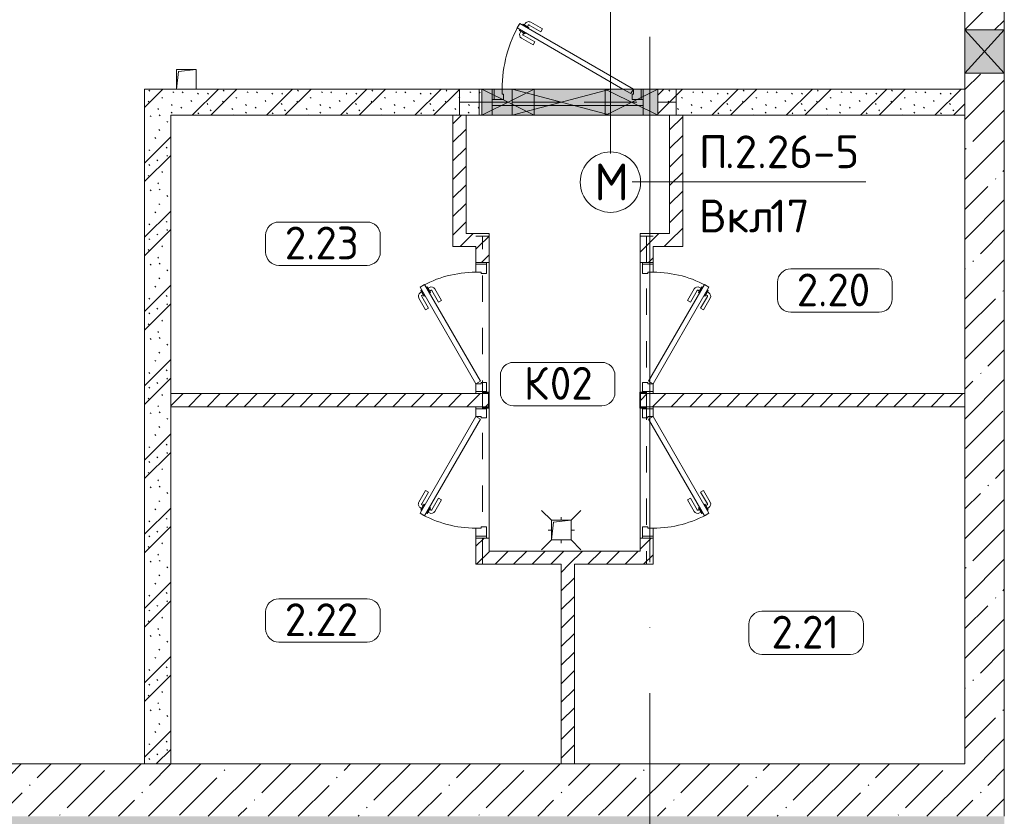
# Model space of a CAD drawing. Header units: millimetres. Extents: x -32229 to 169101, y -13689 to 125138.
# Tile 19 of 202: x 8535 to 16035, y 35975 to 42043. Entities that reach past the tile are written whole.
import ezdxf

# ---------------------------------------------------------------- set-up
doc = ezdxf.new("R2010")
doc.units = ezdxf.units.MM
doc.linetypes.add('3_ Штрих_ 1 х 1 мм', pattern=[400, 200, -200])
doc.linetypes.add('ADSK_Линия сетки', pattern=[5000, 4000, -500, 0, -500])
for name, color, linetype, lineweight in [('A-____-NOTE-TEXT', 5, 'Continuous', 18), ('A-AREA-____-IDEN', 7, 'Continuous', 9), ('A-DETL-____-THIN', 7, 'Continuous', 9), ('A-DOOR-____-MCUT', 7, 'Continuous', 9), ('A-DOOR-____-OTLN', 7, 'Continuous', 18), ('A-DOOR-FRAM-MCUT', 7, 'Continuous', 9), ('A-FLOR-____-OTLN', 7, 'Continuous', 18), ('A-FLOR-____-PATT', 7, 'Continuous', 40), ('A-GLAZ-____-MCUT', 7, 'Continuous', 9), ('A-GLAZ-____-OTLN', 7, 'Continuous', 18), ('A-WALL-____-MCUT', 7, 'Continuous', 40), ('A-WALL-____-PATT', 7, 'Continuous', 40), ('G-____-____-TEXT', 7, 'Continuous', 9), ('I-WALL-____-MCUT', 7, 'Continuous', 40), ('M-EQPM-____-OTLN', 7, 'Continuous', 18), ('P-SANR-FIXT-OTLN', 7, 'Continuous', 18), ('S-BEAM-____-OTLN', 7, 'Continuous', 18), ('S-COLS-____-MCUT', 7, 'Continuous', 40), ('S-COLS-____-OTLN', 7, 'Continuous', 18), ('S-GRID-____-OTLN', 7, 'Continuous', 9)]:
    doc.layers.add(name, color=color, linetype=linetype, lineweight=lineweight)
doc.layers.add('A-DETL-____-OTLN', color=7, linetype='Continuous', lineweight=9, true_color=0x00a600)
doc.styles.add('GOST Common_3', font='GOST_Common.ttf', dxfattribs={"height": 280})
doc.styles.add('GOST Common_5', font='GOST_Common.ttf', dxfattribs={"height": 250})
doc.styles.add('ISOCPEUR', font='isocpeur.ttf', dxfattribs={"height": 250})
pattern_1 = [(45, (0, 0), (-228.0985, 228.0985), []), (45, (228.1, 0), (-228.0985, 228.0985), [403.225, -80.645, 6.706, -73.939])]
pattern_2 = [(45, (0, 0), (-70.71068, 70.71068), [])]
pattern_3 = [(135, (300.56, 377.28), (-565.6854, 6e-14), [10, -790]), (135, (349.8, 474.73), (-565.6854, 6e-14), [10, -790]), (135, (423.93, 473.06), (-565.6854, 6e-14), [10, -790]), (135, (229.92, 447.9), (-565.6854, 6e-14), [10, -790]), (135, (155.08, 447.9), (-565.6854, 6e-14), [10, -790]), (135, (114.9, 369.03), (-565.6854, 6e-14), [10, -790]), (135, (132.43, 285.8), (-565.6854, 6e-14), [10, -790]), (135, (214.66, 322), (-565.6854, 6e-14), [10, -790]), (135, (198.16, 261.88), (-565.6854, 6e-14), [10, -790]), (135, (45.2, 272.9), (-565.6854, 6e-14), [10, -790]), (135, (42.32, 336.16), (-565.6854, 6e-14), [10, -790]), (135, (92.26, 192.24), (-565.6854, 6e-14), [10, -790]), (135, (7.07, 149.2), (-565.6854, 6e-14), [10, -790]), (135, (80.6, 95.1), (-565.6854, 6e-14), [10, -790]), (135, (79.53, 36.94), (-565.6854, 6e-14), [10, -790]), (135, (153.87, 74.56), (-565.6854, 6e-14), [10, -790]), (135, (228.35, 124.8), (-565.6854, 6e-14), [10, -790]), (135, (279.75, 180.4), (-565.6854, 6e-14), [10, -790]), (135, (282.9, 31.63), (-565.6854, 6e-14), [10, -790]), (135, (377.38, 53.45), (-565.6854, 6e-14), [10, -790]), (135, (352.28, 102.7), (-565.6854, 6e-14), [10, -790]), (135, (354.05, 0), (-565.6854, 6e-14), [10, -790]), (135, (553.23, 16.45), (-565.6854, 6e-14), [10, -790]), (135, (542.38, 63.45), (-565.6854, 6e-14), [10, -790]), (135, (536.58, 239.3), (-565.6854, 6e-14), [10, -790]), (135, (475.85, 203.9), (-565.6854, 6e-14), [10, -790]), (135, (475.85, 316.54), (-565.6854, 6e-14), [10, -790]), (135, (520.8, 408.7), (-565.6854, 6e-14), [10, -790]), (135, (551.1, 470.8), (-565.6854, 6e-14), [10, -790]), (135, (235.25, 537.93), (-565.6854, 6e-14), [10, -790]), (135, (407.25, 547.65), (-565.6854, 6e-14), [10, -790]), (135, (94.5, 558.6), (-565.6854, 6e-14), [10, -790]), (135, (46.4, 532.3), (-565.6854, 6e-14), [10, -790]), (135, (85.56, 465.04), (-565.6854, 6e-14), [10, -790]), (135, (355.53, 181.14), (-565.6854, 6e-14), [10, -790]), (135, (362.23, 243.6), (-565.6854, 6e-14), [10, -790]), (135, (413.45, 344.1), (-565.6854, 6e-14), [10, -790]), (135, (286.3, 273.25), (-565.6854, 6e-14), [10, -790]), (135, (423.02, 263.72), (-565.6854, 6e-14), [10, -790]), (135, (162.94, 190.2), (-565.6854, 6e-14), [10, -790]), (135, (470.25, 120.93), (-565.6854, 6e-14), [10, -790]), (135, (484.48, 9.78), (-565.6854, 6e-14), [10, -790]), (45, (0, 212.13), (-565.6854, 0), []), (45, (212.13, 0), (-565.6854, 0), []), (45, (353.55, 0), (-565.6854, 0), []), (45, (0, 353.55), (-565.6854, 0), [])]

# ---------------------------------------------------------------- blocks, each defined once
blk = doc.blocks.new('АР_Дверь однопольная - 1000х2100h_850__Кладовая-4841568--01 ЭМ')
at = {"layer": 'A-DOOR-____-MCUT', "color": 253, "lineweight": 13, "true_color": 0xaaaaaa}
for p, q in [((311.1, 475), (-425, 50)), ((331.1, 440.4), (311.1, 475)), ((-405, 15.4), (331.1, 440.4)), ((-425, 50), (-405, 15.4))]:
    blk.add_line(p, q, dxfattribs=at)
at = {"layer": 'A-DOOR-____-OTLN', "color": 253, "lineweight": 5, "true_color": 0xaaaaaa}
for p, q in [((138.9, 433.3), (227.7, 484.6)), ((151.4, 411.7), (240.2, 462.9)), ((285.5, 469.4), (242.2, 444.4)), ((253, 450.7), (247, 461.1)), ((274.6, 463.2), (268.6, 473.6)), ((289.5, 462.5), (285.5, 469.4)), ((151.4, 411.7), (138.9, 433.3)), ((196.4, 333.7), (285.2, 385)), ((242.2, 444.4), (246.2, 437.5)), ((270.2, 395.9), (266.2, 402.9)), ((313.5, 420.9), (270.2, 395.9)), ((281, 402.2), (287, 391.8)), ((302.6, 414.7), (308.7, 404.3)), ((309.5, 427.9), (313.5, 420.9)), ((196.4, 333.7), (208.9, 312.1)), ((208.9, 312.1), (297.7, 363.3))]:
    blk.add_line(p, q, dxfattribs=at)
for centre, radius, start, end in [((242.7, 458.6), 30, 30, 120), ((242.7, 458.6), 4.99, 30, 120), ((-425, 50), 850, 360, 30), ((282.7, 389.3), 4.99, 300, 30), ((282.7, 389.3), 30, 300, 30)]:
    blk.add_arc(centre, radius, start, end, dxfattribs=at)
at = {"layer": 'A-DOOR-FRAM-MCUT', "color": 253, "lineweight": 13, "true_color": 0xaaaaaa}
for p, q in [((-485, 50), (-500, 50)), ((-425, 50), (-485, 50)), ((-485, 50), (-485, -30)), ((-425, 10), (-425, 50)), ((-415, 10), (-425, 10)), ((-415, -30), (-415, 10)), ((425, 10), (415, 10)), ((415, 10), (415, -30)), ((485, 50), (425, 50)), ((425, 50), (425, 10)), ((485, -30), (485, 50)), ((485, 50), (500, 50)), ((-485, -30), (-500, -30)), ((-485, -30), (-415, -30)), ((415, -30), (485, -30)), ((485, -30), (500, -30))]:
    blk.add_line(p, q, dxfattribs=at)
blk = doc.blocks.new('АР_Дверь однопольная - 1000х2100h_850__Кладовая-4841662--01 ЭМ')
at = {"layer": 'A-DOOR-____-MCUT', "color": 253, "lineweight": 13, "true_color": 0xaaaaaa}
for p, q in [((-311.1, 475), (-331.1, 440.4)), ((425, 50), (-311.1, 475)), ((-331.1, 440.4), (405, 15.4)), ((405, 15.4), (425, 50))]:
    blk.add_line(p, q, dxfattribs=at)
at = {"layer": 'A-DOOR-____-OTLN', "color": 253, "lineweight": 5, "true_color": 0xaaaaaa}
for p, q in [((-289.5, 462.5), (-285.5, 469.4)), ((-285.5, 469.4), (-242.2, 444.4)), ((-274.6, 463.2), (-268.6, 473.6)), ((-253, 450.7), (-247, 461.1)), ((-151.4, 411.7), (-240.2, 462.9)), ((-138.9, 433.3), (-227.7, 484.6)), ((-309.5, 427.9), (-313.5, 420.9)), ((-313.5, 420.9), (-270.2, 395.9)), ((-302.6, 414.7), (-308.7, 404.3)), ((-281, 402.2), (-287, 391.8)), ((-196.4, 333.7), (-285.2, 385)), ((-270.2, 395.9), (-266.2, 402.9)), ((-242.2, 444.4), (-246.2, 437.5)), ((-151.4, 411.7), (-138.9, 433.3)), ((-208.9, 312.1), (-297.7, 363.3)), ((-196.4, 333.7), (-208.9, 312.1))]:
    blk.add_line(p, q, dxfattribs=at)
for centre, radius, start, end in [((425, 50), 850, 150, 180), ((-242.7, 458.6), 30, 60, 150), ((-242.7, 458.6), 4.99, 60, 150), ((-282.7, 389.3), 30, 150, 240), ((-282.7, 389.3), 4.99, 150, 240)]:
    blk.add_arc(centre, radius, start, end, dxfattribs=at)
at = {"layer": 'A-DOOR-FRAM-MCUT', "color": 253, "lineweight": 13, "true_color": 0xaaaaaa}
for p, q in [((-485, 50), (-500, 50)), ((-425, 50), (-485, 50)), ((-485, 50), (-485, -30)), ((-425, 10), (-425, 50)), ((-415, 10), (-425, 10)), ((-415, -30), (-415, 10)), ((425, 10), (415, 10)), ((415, 10), (415, -30)), ((485, 50), (425, 50)), ((425, 50), (425, 10)), ((485, -30), (485, 50)), ((485, 50), (500, 50)), ((-485, -30), (-500, -30)), ((-485, -30), (-415, -30)), ((415, -30), (485, -30)), ((485, -30), (500, -30))]:
    blk.add_line(p, q, dxfattribs=at)
blk = doc.blocks.new('АР_Дверь однопольная - 1000х2100h_850__Кладовая-4751202--01 ЭМ')
at = {"layer": 'A-DOOR-____-MCUT', "color": 253, "lineweight": 13, "true_color": 0xaaaaaa}
for p, q in [((311.1, 475), (-425, 50)), ((331.1, 440.4), (311.1, 475)), ((-405, 15.4), (331.1, 440.4)), ((-425, 50), (-405, 15.4))]:
    blk.add_line(p, q, dxfattribs=at)
at = {"layer": 'A-DOOR-____-OTLN', "color": 253, "lineweight": 5, "true_color": 0xaaaaaa}
for p, q in [((138.9, 433.3), (227.7, 484.6)), ((151.4, 411.7), (240.2, 462.9)), ((285.5, 469.4), (242.2, 444.4)), ((253, 450.7), (247, 461.1)), ((274.6, 463.2), (268.6, 473.6)), ((289.5, 462.5), (285.5, 469.4)), ((151.4, 411.7), (138.9, 433.3)), ((196.4, 333.7), (285.2, 385)), ((242.2, 444.4), (246.2, 437.5)), ((270.2, 395.9), (266.2, 402.9)), ((313.5, 420.9), (270.2, 395.9)), ((281, 402.2), (287, 391.8)), ((302.6, 414.7), (308.7, 404.3)), ((309.5, 427.9), (313.5, 420.9)), ((196.4, 333.7), (208.9, 312.1)), ((208.9, 312.1), (297.7, 363.3))]:
    blk.add_line(p, q, dxfattribs=at)
for centre, radius, start, end in [((242.7, 458.6), 30, 30, 120), ((242.7, 458.6), 4.99, 30, 120), ((-425, 50), 850, 360, 30), ((282.7, 389.3), 4.99, 300, 30), ((282.7, 389.3), 30, 300, 30)]:
    blk.add_arc(centre, radius, start, end, dxfattribs=at)
at = {"layer": 'A-DOOR-FRAM-MCUT', "color": 253, "lineweight": 13, "true_color": 0xaaaaaa}
for p, q in [((-485, 50), (-500, 50)), ((-425, 50), (-485, 50)), ((-485, 50), (-485, -30)), ((-425, 10), (-425, 50)), ((-415, 10), (-425, 10)), ((-415, -30), (-415, 10)), ((425, 10), (415, 10)), ((415, 10), (415, -30)), ((485, 50), (425, 50)), ((425, 50), (425, 10)), ((485, -30), (485, 50)), ((485, 50), (500, 50)), ((-485, -30), (-500, -30)), ((-485, -30), (-415, -30)), ((415, -30), (485, -30)), ((485, -30), (500, -30))]:
    blk.add_line(p, q, dxfattribs=at)
blk = doc.blocks.new('АР_Дверь однопольная - 1150х2100h_кл_ коридор-4768481--01 ЭМ')
at = {"layer": 'A-DOOR-____-MCUT', "color": 253, "lineweight": 13, "true_color": 0xaaaaaa}
for p, q in [((-366, 600), (-386, 565.4)), ((500, 100), (-366, 600)), ((-386, 565.4), (420, 100)), ((420, 100), (480, 65.4)), ((480, 65.4), (500, 100))]:
    blk.add_line(p, q, dxfattribs=at)
at = {"layer": 'A-DOOR-____-OTLN', "color": 253, "lineweight": 5, "true_color": 0xaaaaaa}
for p, q in [((-193.8, 558.3), (-282.6, 609.6)), ((-364.4, 552.9), (-368.4, 545.9)), ((-368.4, 545.9), (-325.1, 520.9)), ((-357.5, 539.7), (-363.6, 529.3)), ((-344.4, 587.5), (-340.4, 594.4)), ((-335.9, 527.2), (-341.9, 516.8)), ((-340.4, 594.4), (-297.1, 569.4)), ((-329.5, 588.2), (-323.5, 598.6)), ((-325.1, 520.9), (-321.1, 527.9)), ((-307.9, 575.7), (-301.9, 586.1)), ((-297.1, 569.4), (-301.1, 562.5)), ((-206.3, 536.7), (-295.1, 587.9)), ((-206.3, 536.7), (-193.8, 558.3)), ((-263.8, 437.1), (-352.6, 488.3)), ((-251.3, 458.7), (-340.1, 510)), ((-251.3, 458.7), (-263.8, 437.1))]:
    blk.add_line(p, q, dxfattribs=at)
for centre, radius, start, end in [((500, 100), 1000, 150, 180), ((-297.6, 583.6), 30, 60, 150), ((-337.6, 514.3), 30, 150, 240), ((-297.6, 583.6), 4.99, 60, 150), ((-337.6, 514.3), 4.99, 150, 240)]:
    blk.add_arc(centre, radius, start, end, dxfattribs=at)
at = {"layer": 'A-DOOR-FRAM-MCUT', "color": 253, "lineweight": 13, "true_color": 0xaaaaaa}
for p, q in [((-560, 100), (-575, 100)), ((-500, 100), (-560, 100)), ((-560, 100), (-560, 20)), ((-500, 60), (-500, 100)), ((560, 100), (500, 100)), ((500, 100), (500, 60)), ((560, 20), (560, 100)), ((560, 100), (575, 100)), ((-560, 20), (-575, 20)), ((-560, 20), (-490, 20)), ((-490, 60), (-500, 60)), ((-490, 20), (-490, 60)), ((500, 60), (490, 60)), ((490, 60), (490, 20)), ((490, 20), (560, 20)), ((560, 20), (575, 20))]:
    blk.add_line(p, q, dxfattribs=at)
blk = doc.blocks.new('АР_Трап - 100-100-2797955--01 ЭМ')
at = {"layer": 'P-SANR-FIXT-OTLN', "color": 253, "lineweight": 13, "true_color": 0xaaaaaa}
for p, q in [((-75, 75), (-150, 150)), ((0, 75), (0, 100)), ((75, 75), (150, 150)), ((-100, 0), (-75, 0)), ((75, 0), (100, 0)), ((-75, -75), (-150, -150)), ((75, -75), (150, -150)), ((0, -100), (0, -75))]:
    blk.add_line(p, q, dxfattribs=at)
blk = doc.blocks.new('АР_Отверстие прямоугольное - ОВВ-3200689--01 ЭМ')
at = {"layer": 'A-GLAZ-____-OTLN', "lineweight": 13, "true_color": 0xf0f0f0}
blk.add_hatch(color=7, dxfattribs=at).paths.add_polyline_path([(95, 100), (-75, 100), (-75, -100), (325, -100), (325, 100), (245, 100)])
at = {"layer": 'A-GLAZ-____-MCUT', "color": 253, "lineweight": 13, "true_color": 0xaaaaaa}
for p, q in [((-75, 100), (-75, -100)), ((325, 100), (325, -100))]:
    blk.add_line(p, q, dxfattribs=at)
at = {"layer": 'A-GLAZ-____-OTLN', "color": 253, "lineweight": 5, "true_color": 0xaaaaaa}
for p, q in [((-75, 100), (95, 15)), ((325, 100), (95, -15)), ((95, 15), (325, -100)), ((95, -15), (-75, -100))]:
    blk.add_line(p, q, dxfattribs=at)
at = {"layer": 'A-GLAZ-____-OTLN', "color": 253, "lineweight": 13, "true_color": 0xaaaaaa}
for p, q in [((95, 100), (-75, 100)), ((-75, 100), (-75, -100)), ((325, 100), (95, 100)), ((325, -100), (325, 100)), ((-75, -100), (95, -100)), ((95, -100), (325, -100))]:
    blk.add_line(p, q, dxfattribs=at)
blk = doc.blocks.new('АР_Отверстие прямоугольное - ОВВ-5563445--01 ЭМ')
at = {"layer": 'A-GLAZ-____-OTLN', "lineweight": 13, "true_color": 0xf0f0f0}
blk.add_hatch(color=7, dxfattribs=at).paths.add_polyline_path([(55.9, 100), (-75, 100), (-75, -100), (325, -100), (325, 100), (60, 100)])
at = {"layer": 'A-GLAZ-____-MCUT', "color": 253, "lineweight": 13, "true_color": 0xaaaaaa}
for p, q in [((-75, 100), (-75, -100)), ((325, 100), (325, -100))]:
    blk.add_line(p, q, dxfattribs=at)
at = {"layer": 'A-GLAZ-____-OTLN', "color": 253, "lineweight": 5, "true_color": 0xaaaaaa}
for p, q in [((-75, 100), (285, -80)), ((285, 80), (-75, -100)), ((325, 100), (285, 80)), ((285, -80), (325, -100))]:
    blk.add_line(p, q, dxfattribs=at)
at = {"layer": 'A-GLAZ-____-OTLN', "color": 253, "lineweight": 13, "true_color": 0xaaaaaa}
for p, q in [((285, 100), (-75, 100)), ((-75, 100), (-75, -100)), ((325, 100), (285, 100)), ((325, -100), (325, 100)), ((-75, -100), (285, -100)), ((285, -100), (325, -100))]:
    blk.add_line(p, q, dxfattribs=at)
blk = doc.blocks.new('АР_Канал вертикальный прямоугольный - ВК-5403405--01 ЭМ')
at = {"layer": 'M-EQPM-____-OTLN', "color": 253, "lineweight": 13, "true_color": 0xaaaaaa}
for p, q in [((75, 75), (-75, 75)), ((-75, 75), (-75, -75)), ((-60, 60), (75, 75)), ((75, 75), (-75, 75)), ((-75, 75), (-75, -75)), ((-75, -75), (-75, 75)), ((-75, 75), (75, 75)), ((-75, -75), (-60, 60)), ((-75, -75), (-60, 60)), ((-60, 60), (75, 75)), ((75, -75), (75, 75)), ((75, 75), (75, -75)), ((-75, -75), (75, -75)), ((75, -75), (-75, -75))]:
    blk.add_line(p, q, dxfattribs=at)
blk = doc.blocks.new('АР_Перемычка - 200_Уx2_75x5__250-250-V84--01 ЭМ')
at = {"layer": 'S-BEAM-____-OTLN', "color": 9, "linetype": '3_ Штрих_ 1 х 1 мм', "lineweight": 15, "true_color": 0xc4c4c4}
for p, q in [((-825, 100), (-825, -100)), ((825, 100), (825, -100)), ((-825, 0), (-655, 0)), ((-655, 0), (-425, 0)), ((-425, 0), (-255, 0)), ((-255, 0), (285, 0)), ((285, 0), (325, 0)), ((325, 0), (685, 0)), ((685, 0), (825, 0))]:
    blk.add_line(p, q, dxfattribs=at)
blk = doc.blocks.new('АР_Перемычка - 100_Уx1_75x5__200-1300-4919631--01 ЭМ')
at = {"layer": 'S-BEAM-____-OTLN', "color": 9, "linetype": '3_ Штрих_ 1 х 1 мм', "lineweight": 15, "true_color": 0xc4c4c4}
for p, q in [((-700, 50), (-700, -50)), ((1800, 50), (1800, -50)), ((-700, 0), (1800, 0))]:
    blk.add_line(p, q, dxfattribs=at)
blk = doc.blocks.new('АР_Отверстие прямоугольное - АПТ-5552745--01 ЭМ')
at = {"layer": 'A-GLAZ-____-OTLN', "lineweight": 13, "true_color": 0xf0f0f0}
blk.add_hatch(color=7, dxfattribs=at).paths.add_polyline_path([(-210, 100), (-210, -100), (330, -100), (330, 100), (150, 100)])
at = {"layer": 'A-GLAZ-____-MCUT', "color": 253, "lineweight": 13, "true_color": 0xaaaaaa}
for p, q in [((-250, 100), (-250, -100)), ((500, 100), (500, -100))]:
    blk.add_line(p, q, dxfattribs=at)
at = {"layer": 'A-GLAZ-____-OTLN', "color": 253, "lineweight": 5, "true_color": 0xaaaaaa}
for p, q in [((500, 100), (-250, -100)), ((-250, 100), (500, -100))]:
    blk.add_line(p, q, dxfattribs=at)
at = {"layer": 'A-GLAZ-____-OTLN', "color": 253, "lineweight": 13, "true_color": 0xaaaaaa}
for p, q in [((500, 100), (-250, 100)), ((-250, 100), (-250, -100)), ((500, -100), (500, 100)), ((-250, -100), (500, -100))]:
    blk.add_line(p, q, dxfattribs=at)
blk = doc.blocks.new('АР_Перемычка - 200_Ар_10x3_ Оп_Уx1_75x5__250-0_75x5_-5552790--01 ЭМ')
at = {"layer": 'S-BEAM-____-OTLN', "color": 9, "linetype": '3_ Штрих_ 1 х 1 мм', "lineweight": 15, "true_color": 0xc4c4c4}
for p, q in [((-375, 100), (-375, -100)), ((625, 100), (625, -100)), ((-375, 0), (625, 0))]:
    blk.add_line(p, q, dxfattribs=at)
blk = doc.blocks.new('АР_Отверстие прямоугольное - ВК-5562461--01 ЭМ')
at = {"layer": 'A-GLAZ-____-OTLN', "lineweight": 13, "true_color": 0xf0f0f0}
blk.add_hatch(color=7, dxfattribs=at).paths.add_polyline_path([(290, -150), (290, 150), (-40, 150), (-40, -150)])
at = {"layer": 'A-GLAZ-____-MCUT', "color": 253, "lineweight": 13, "true_color": 0xaaaaaa}
for p, q in [((-40, 150), (-40, -150)), ((290, 150), (290, -150))]:
    blk.add_line(p, q, dxfattribs=at)
at = {"layer": 'A-GLAZ-____-OTLN', "color": 253, "lineweight": 5, "true_color": 0xaaaaaa}
for p, q in [((290, 150), (-40, -150)), ((-40, 150), (290, -150))]:
    blk.add_line(p, q, dxfattribs=at)
at = {"layer": 'A-GLAZ-____-OTLN', "color": 253, "lineweight": 13, "true_color": 0xaaaaaa}
for p, q in [((290, 150), (-40, 150)), ((-40, 150), (-40, -150)), ((290, -150), (290, 150)), ((-40, -150), (290, -150))]:
    blk.add_line(p, q, dxfattribs=at)
blk = doc.blocks.new('АР_Фахверк_ _Швеллер полки параллельные_ - 12П-5791211--01 ЭМ')
at = {"layer": 'S-COLS-____-OTLN', "lineweight": 15, "true_color": 0xaaaaaa}
blk.add_hatch(color=253, dxfattribs=at).paths.add_polyline_path([(5, -60), (35.4, -60), (35.4, -52.2), (-11.8, -50), (-11.8, 52.2), (35.4, 52.2), (35.4, 60), (-16.6, 60), (-15, -60), (-11.8, -60)])
at = {"layer": 'S-COLS-____-MCUT', "color": 253, "lineweight": 15, "true_color": 0xaaaaaa}
for p, q in [((35.4, 60), (-16.6, 60)), ((-16.6, 60), (-16.6, -60)), ((-11.8, -52.2), (-11.8, 52.2)), ((-11.8, 52.2), (35.4, 52.2)), ((35.4, 52.2), (35.4, 60)), ((-16.6, -60), (35.4, -60)), ((35.4, -52.2), (-11.8, -52.2)), ((35.4, -60), (35.4, -52.2))]:
    blk.add_line(p, q, dxfattribs=at)
blk = doc.blocks.new('Наметкина 10_РД_АР_П_отсоединено_rvt-1--01 ЭМ')
at = {"layer": 'A-FLOR-____-PATT', "lineweight": 5, "true_color": 0xaaaaaa}
h = blk.add_hatch(dxfattribs=at)
h.set_pattern_fill('FP_1', color=253, style=0, pattern_type=2)
h.set_pattern_definition(pattern_1)
h.paths.add_polyline_path([(4524.4, 28050), (16035.3, 28050), (16035.3, 35975), (-15864.7, 35975), (-15864.7, 28050), (-3500.5, 28050)])
at = {"layer": 'A-WALL-____-PATT', "lineweight": 5, "true_color": 0xaaaaaa}
h = blk.add_hatch(dxfattribs=at)
h.set_pattern_fill('FP_1', color=253, style=0, pattern_type=2)
h.set_pattern_definition(pattern_1)
h.paths.add_polyline_path([(15735.3, 35975), (16035.3, 35975), (16035.3, 41635), (15735.3, 41635), (15735.3, 36033.3)])
h.paths.add_polyline_path([(15735.3, 41965), (16035.3, 41965), (16035.3, 42185), (15735.3, 42185)])
h.paths.add_polyline_path([(15735.3, 42615), (16035.3, 42615), (16035.3, 45100), (15735.3, 45100), (15735.3, 42950)])
h = blk.add_hatch(dxfattribs=at)
h.set_pattern_fill('FP_6', color=253, style=0, pattern_type=2)
h.set_pattern_definition(pattern_3)
h.paths.add_polyline_path([(10543.1, 41315), (12055.3, 41315), (12055.3, 41515), (9485.3, 41515), (9485.3, 41315), (9848.5, 41315)])
h.paths.add_polyline_path([(13435.3, 41315), (15735.3, 41315), (15735.3, 41515), (13395.3, 41515), (13395.3, 41315)])
h = blk.add_hatch(dxfattribs=at)
h.set_pattern_fill('FP_6', color=253, style=0, pattern_type=2)
h.set_pattern_definition(pattern_3)
h.paths.add_polyline_path([(9685.3, 36375), (9685.3, 41315), (9485.3, 41315), (9485.3, 36375)])
h = blk.add_hatch(dxfattribs=at)
h.set_pattern_fill('FP_8', color=253, style=0, pattern_type=2)
h.set_pattern_definition(pattern_2)
h.paths.add_polyline_path([(11835.3, 40315), (11935.3, 40315), (11935.3, 41315), (11835.3, 41315), (11835.3, 40415)])
h = blk.add_hatch(dxfattribs=at)
h.set_pattern_fill('FP_8', color=253, style=0, pattern_type=2)
h.set_pattern_definition(pattern_2)
h.paths.add_polyline_path([(13485.3, 40315), (13585.3, 40315), (13585.3, 41315), (13485.3, 41315), (13485.3, 40415)])
h = blk.add_hatch(dxfattribs=at)
h.set_pattern_fill('FP_8', color=253, style=0, pattern_type=2)
h.set_pattern_definition(pattern_2)
h.paths.add_polyline_path([(12010.3, 40315), (12110.3, 40315), (12110.3, 40415), (11935.3, 40415), (11935.3, 40315), (11998.3, 40315)])
h = blk.add_hatch(dxfattribs=at)
h.set_pattern_fill('FP_8', color=253, style=0, pattern_type=2)
h.set_pattern_definition(pattern_2)
h.paths.add_polyline_path([(13360.3, 40315), (13485.3, 40315), (13485.3, 40415), (13260.3, 40415), (13260.3, 40315), (13285.3, 40315)])
h = blk.add_hatch(dxfattribs=at)
h.set_pattern_fill('FP_8', color=253, style=0, pattern_type=2)
h.set_pattern_definition(pattern_2)
h.paths.add_polyline_path([(12110.3, 37895), (12110.3, 38095), (12010.3, 38095), (12010.3, 37895)])
h.paths.add_polyline_path([(12044.2, 39095), (12107.1, 39095), (12105.7, 39195), (12010.3, 39195), (12010.3, 39095)])
h.paths.add_polyline_path([(12010.3, 40195), (12110.3, 40195), (12110.3, 40315), (12010.3, 40315), (12010.3, 40284.7)])
h = blk.add_hatch(dxfattribs=at)
h.set_pattern_fill('FP_8', color=253, style=0, pattern_type=2)
h.set_pattern_definition(pattern_2)
h.paths.add_polyline_path([(13260.3, 37895), (13360.3, 37895), (13360.3, 38095), (13260.3, 38095), (13260.3, 37995)])
h.paths.add_polyline_path([(13264.8, 39095), (13360.3, 39095), (13360.3, 39195), (13263.5, 39195), (13263.5, 39095)])
h.paths.add_polyline_path([(13360.3, 40195), (13360.3, 40315), (13260.3, 40315), (13260.3, 40195), (13325.7, 40195)])
h = blk.add_hatch(dxfattribs=at)
h.set_pattern_fill('FP_8', color=253, style=0, pattern_type=2)
h.set_pattern_definition(pattern_2)
h.paths.add_polyline_path([(11835.3, 39095), (12010.3, 39095), (12010.3, 39195), (9685.3, 39195), (9685.3, 39095), (10543.1, 39095)])
h = blk.add_hatch(dxfattribs=at)
h.set_pattern_fill('FP_8', color=253, style=0, pattern_type=2)
h.set_pattern_definition(pattern_2)
h.paths.add_polyline_path([(13585.3, 39095), (15735.3, 39095), (15735.3, 39195), (13360.3, 39195), (13360.3, 39095)])
h = blk.add_hatch(dxfattribs=at)
h.set_pattern_fill('FP_8', color=253, style=0, pattern_type=2)
h.set_pattern_definition(pattern_2)
h.paths.add_polyline_path([(12660.3, 37895), (13260.3, 37895), (13260.3, 37995), (12110.3, 37995), (12110.3, 37895), (12549.4, 37895)])
h = blk.add_hatch(dxfattribs=at)
h.set_pattern_fill('FP_8', color=253, style=0, pattern_type=2)
h.set_pattern_definition(pattern_2)
h.paths.add_polyline_path([(12660.3, 36375), (12760.3, 36375), (12760.3, 37895), (12660.3, 37895), (12660.3, 36630.3)])
h = blk.add_hatch(dxfattribs=at)
h.set_pattern_fill('FP_1', color=253, style=0, pattern_type=2)
h.set_pattern_definition(pattern_1)
h.paths.add_polyline_path([(9685.3, 35975), (13035.3, 35975), (13035.3, 36375), (5435.3, 36375), (5435.3, 35975), (9485.3, 35975)])
h = blk.add_hatch(dxfattribs=at)
h.set_pattern_fill('FP_1', color=253, style=0, pattern_type=2)
h.set_pattern_definition(pattern_1)
h.paths.add_polyline_path([(13360.3, 35975), (15735.3, 35975), (15735.3, 36375), (13035.3, 36375), (13035.3, 35975)])
at = {"layer": 'A-FLOR-____-OTLN', "color": 253, "lineweight": 13, "true_color": 0xaaaaaa}
for p, q in [((12135.3, 41390), (12285.3, 41390)), ((12285.3, 41390), (12135.3, 41390)), ((12285.3, 41390), (12455.3, 41390)), ((12455.3, 41390), (12285.3, 41390)), ((12455.3, 41390), (12995.3, 41390)), ((12995.3, 41390), (12455.3, 41390)), ((12995.3, 41390), (13035.3, 41390)), ((13035.3, 41390), (12995.3, 41390)), ((13035.3, 41390), (13285.3, 41390)), ((13285.3, 41390), (13035.3, 41390)), ((12110.3, 39205), (12110.3, 40195)), ((12110.3, 40195), (12110.3, 39205)), ((13260.3, 40195), (13260.3, 39205)), ((13260.3, 39205), (13260.3, 40195)), ((12110.3, 38095), (12110.3, 39085)), ((12110.3, 39085), (12110.3, 38095)), ((13260.3, 39085), (13260.3, 38095)), ((13260.3, 38095), (13260.3, 39085))]:
    blk.add_line(p, q, dxfattribs=at)
at = {"layer": 'A-WALL-____-MCUT', "color": 253, "lineweight": 13, "true_color": 0xaaaaaa}
for p, q in [((15735.3, 42185), (15735.3, 41965)), ((16035.3, 41965), (16035.3, 42185)), ((15735.3, 41965), (15735.3, 41635)), ((16035.3, 41635), (16035.3, 41965)), ((15735.3, 41635), (15735.3, 36375)), ((16035.3, 35975), (16035.3, 41635)), ((13035.3, 36375), (5435.3, 36375)), ((15735.3, 36375), (13035.3, 36375))]:
    blk.add_line(p, q, dxfattribs=at)
at = {"layer": 'A-WALL-____-MCUT', "color": 253, "lineweight": 15, "true_color": 0xaaaaaa}
blk.add_line((9685.3, 39195), (9685.3, 39095), dxfattribs=at)
at = {"layer": 'I-WALL-____-MCUT', "color": 253, "lineweight": 13, "true_color": 0xaaaaaa}
for p, q in [((12055.3, 41515), (9485.3, 41515)), ((9485.3, 41515), (9485.3, 41315)), ((12135.3, 41515), (12055.3, 41515)), ((12135.3, 41315), (12135.3, 41515)), ((13395.3, 41515), (13285.3, 41515)), ((13285.3, 41515), (13285.3, 41315)), ((15735.3, 41515), (13395.3, 41515)), ((15735.3, 41315), (15735.3, 41515)), ((9485.3, 41315), (9485.3, 36375)), ((9685.3, 41315), (12055.3, 41315)), ((9685.3, 39195), (9685.3, 41315)), ((11835.3, 41315), (11835.3, 40315)), ((11935.3, 41315), (11835.3, 41315)), ((11935.3, 40415), (11935.3, 41315)), ((12055.3, 41315), (12135.3, 41315)), ((13285.3, 41315), (13395.3, 41315)), ((13395.3, 41315), (15735.3, 41315)), ((13485.3, 41315), (13485.3, 40415)), ((13585.3, 41315), (13485.3, 41315)), ((13585.3, 40315), (13585.3, 41315)), ((12110.3, 40415), (11935.3, 40415)), ((12110.3, 40315), (12110.3, 40415)), ((13485.3, 40415), (13260.3, 40415)), ((13260.3, 40415), (13260.3, 40315)), ((11835.3, 40315), (11935.3, 40315)), ((11935.3, 40315), (12010.3, 40315)), ((12010.3, 40315), (12010.3, 40195)), ((12110.3, 40195), (12110.3, 40315)), ((13260.3, 40315), (13260.3, 40195)), ((13360.3, 40195), (13360.3, 40315)), ((13360.3, 40315), (13485.3, 40315)), ((13485.3, 40315), (13585.3, 40315)), ((12010.3, 40195), (12110.3, 40195)), ((13260.3, 40195), (13360.3, 40195)), ((12010.3, 39195), (9685.3, 39195)), ((12107.1, 39195), (12010.3, 39195)), ((13360.3, 39195), (13263.4, 39195)), ((15735.3, 39195), (13360.3, 39195)), ((15735.3, 39095), (15735.3, 39195)), ((9685.3, 39095), (12010.3, 39095)), ((9685.3, 36375), (9685.3, 39095)), ((12010.3, 39095), (12107.2, 39095)), ((13263.5, 39095), (13360.3, 39095)), ((13360.3, 39095), (15735.3, 39095)), ((12010.3, 38095), (12010.3, 37895)), ((12110.3, 38095), (12010.3, 38095)), ((12110.3, 37995), (12110.3, 38095)), ((13260.3, 38095), (13260.3, 37995)), ((13360.3, 38095), (13260.3, 38095)), ((13360.3, 37895), (13360.3, 38095)), ((13260.3, 37995), (12110.3, 37995)), ((12010.3, 37895), (12110.3, 37895)), ((12110.3, 37895), (12660.3, 37895)), ((12660.3, 37895), (12660.3, 36375)), ((12760.3, 37895), (13260.3, 37895)), ((12760.3, 36375), (12760.3, 37895)), ((13260.3, 37895), (13360.3, 37895)), ((9485.3, 36375), (9685.3, 36375)), ((12660.3, 36375), (12760.3, 36375))]:
    blk.add_line(p, q, dxfattribs=at)
at = {"layer": 'A-DOOR-____-OTLN', "color": 253, "lineweight": 13, "true_color": 0xaaaaaa}
blk.add_blockref('АР_Дверь однопольная - 1150х2100h_кл_ коридор-4768481--01 ЭМ', (12710.3, 41415), dxfattribs=at)
for name, p, rotation in [('АР_Дверь однопольная - 1000х2100h_850__Кладовая-4841568--01 ЭМ', (12060.3, 39695), 89.9999999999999), ('АР_Дверь однопольная - 1000х2100h_850__Кладовая-4841662--01 ЭМ', (13310.3, 39695), 269.9999999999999), ('АР_Дверь однопольная - 1000х2100h_850__Кладовая-4841662--01 ЭМ', (12060.3, 38595), 89.9999999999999), ('АР_Дверь однопольная - 1000х2100h_850__Кладовая-4751202--01 ЭМ', (13310.3, 38595), 269.9999999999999)]:
    blk.add_blockref(name, p, dxfattribs=dict(at, rotation=rotation))
at = {"layer": 'A-GLAZ-____-OTLN', "color": 253, "lineweight": 13, "true_color": 0xaaaaaa}
for name, p, rotation in [('АР_Отверстие прямоугольное - ВК-5562461--01 ЭМ', (15885.3, 41925), 269.9999999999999), ('АР_Отверстие прямоугольное - ОВВ-3200689--01 ЭМ', (12380.3, 41415), 180), ('АР_Отверстие прямоугольное - АПТ-5552745--01 ЭМ', (12785.3, 41415), 180), ('АР_Отверстие прямоугольное - ОВВ-5563445--01 ЭМ', (13320.3, 41415), 180)]:
    blk.add_blockref(name, p, dxfattribs=dict(at, rotation=rotation))
at = {"layer": 'M-EQPM-____-OTLN', "color": 253, "lineweight": 13, "true_color": 0xaaaaaa}
for p in [(9805.3, 41590), (12660.3, 38155)]:
    blk.add_blockref('АР_Канал вертикальный прямоугольный - ВК-5403405--01 ЭМ', p, dxfattribs=at)
at = {"layer": 'P-SANR-FIXT-OTLN', "color": 253, "lineweight": 13, "true_color": 0xaaaaaa}
blk.add_blockref('АР_Трап - 100-100-2797955--01 ЭМ', (12660.3, 38155), dxfattribs=at)
at = {"layer": 'S-BEAM-____-OTLN', "color": 253, "lineweight": 13, "true_color": 0xaaaaaa}
blk.add_blockref('АР_Перемычка - 200_Уx2_75x5__250-250-V84--01 ЭМ', (12710.3, 41415), dxfattribs=at)
for name, p, rotation in [('АР_Перемычка - 200_Ар_10x3_ Оп_Уx1_75x5__250-0_75x5_-5552790--01 ЭМ', (12660.3, 41415), 180), ('АР_Перемычка - 100_Уx1_75x5__200-1300-4919631--01 ЭМ', (12060.3, 38595), 89.9999999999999), ('АР_Перемычка - 100_Уx1_75x5__200-1300-4919631--01 ЭМ', (13310.3, 39695), 269.9999999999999)]:
    blk.add_blockref(name, p, dxfattribs=dict(at, rotation=rotation))
at = {"layer": 'S-COLS-____-OTLN', "color": 253, "lineweight": 13, "true_color": 0xaaaaaa, "rotation": 180}
blk.add_blockref('АР_Фахверк_ _Швеллер полки параллельные_ - 12П-5791211--01 ЭМ', (12095.3, 39145), dxfattribs=at)
at = {"layer": 'S-COLS-____-OTLN', "color": 253, "lineweight": 13, "true_color": 0xaaaaaa}
blk.add_blockref('АР_Фахверк_ _Швеллер полки параллельные_ - 12П-5791211--01 ЭМ', (13275.3, 39145), dxfattribs=at)
blk = doc.blocks.new('Марка помещения 2 - Марка помещения 2-1605974--01 ЭМ')
at = {"layer": 'A-AREA-____-IDEN', "color": 253, "true_color": 0xaaaaaa}
for p, q in [((-1.797, 0.841), (1.569, 0.841)), ((-2.297, -0.309), (-2.297, 0.341)), ((2.069, 0.341), (2.069, -0.309)), ((1.569, -0.809), (-1.797, -0.809))]:
    blk.add_line(p, q, dxfattribs=at)
for centre, start, end in [((-1.797, 0.341), 90, 180), ((1.569, 0.341), 0, 90), ((-1.797, -0.309), 180, 270), ((1.569, -0.309), 270, 360)]:
    blk.add_arc(centre, 0.5, start, end, dxfattribs=at)

msp = doc.modelspace()

# ---------------------------------------------------------------- linework, layer by layer
at = {"layer": 'A-____-NOTE-TEXT', "color": 5, "lineweight": 9, "true_color": 0x0000ff}
msp.add_circle((13035.3, 40805.8), 230, dxfattribs=at)
at = {"layer": 'A-DETL-____-OTLN', "color": 5, "true_color": 0x0000ff}
msp.add_line((13036.3, 41024.7), (13036.3, 42724.7), dxfattribs=at)
at = {"layer": 'A-DETL-____-THIN'}
msp.add_line((13199.9, 40807.6), (14979.9, 40807.6), dxfattribs=at)
at = {"layer": 'S-GRID-____-OTLN', "color": 253, "linetype": 'ADSK_Линия сетки', "true_color": 0xaaaaaa}
msp.add_line((13335.3, -12088.9), (13335.3, 125138.4), dxfattribs=at)

# ---------------------------------------------------------------- block references
at = {"lineweight": 5}
msp.add_blockref('Наметкина 10_РД_АР_П_отсоединено_rvt-1--01 ЭМ', (0, 0), dxfattribs=at)
at = {"layer": 'A-AREA-____-IDEN', "color": 253, "true_color": 0xaaaaaa, "xscale": 199.9999999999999, "yscale": 199.9999999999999, "zscale": 199.9999999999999}
for p in [(10868.1, 40333.9), (14767.7, 39976.5), (12655.9, 39264.6), (10868.1, 37463.9), (14548.9, 37369.5)]:
    msp.add_blockref('Марка помещения 2 - Марка помещения 2-1605974--01 ЭМ', p, dxfattribs=at)

# ---------------------------------------------------------------- texts
at = {"layer": 'A-____-NOTE-TEXT', "color": 5, "lineweight": 9, "true_color": 0x0000ff, "insert": (12912.5, 40947.8), "char_height": 280, "width": 304.641, "attachment_point": 1, "style": 'GOST Common_3'}
msp.add_mtext('\\fGOST Common|b0|i0|c204|p34|;М', dxfattribs=at)
at = {"layer": 'A-AREA-____-IDEN', "color": 253, "true_color": 0xaaaaaa, "char_height": 250, "attachment_point": 1, "style": 'GOST Common_5'}
for s, insert, width in [('2.23', (10554.6, 40467.6), 769.62), ('2.20', (14454.2, 40110.2), 769.62), ('\\fGOST Common|b0|i0|c204|p34|;К', (12375.4, 39398.4), 240.506), ('02', (12573.8, 39398.4), 448.945), ('2.22', (10554.6, 37597.7), 769.62), ('2.21', (14261.4, 37503.2), 705.485)]:
    msp.add_mtext(s, dxfattribs=dict(at, insert=insert, width=width))
at = {"layer": 'G-____-____-TEXT', "char_height": 250, "attachment_point": 1, "style": 'ISOCPEUR'}
for s, insert, width in [('\\fISOCPEUR|b0|i0|c204|p34|;П', (13709.3, 41162.3), 240.506), ('.2.26-5', (13907.8, 41162.3), 1234.599), ('Вкл', (13709.3, 40672.8), 657.384), ('17', (14251.7, 40672.8), 352.743)]:
    msp.add_mtext(s, dxfattribs=dict(at, insert=insert, width=width))

doc.saveas('drawing.dxf')
